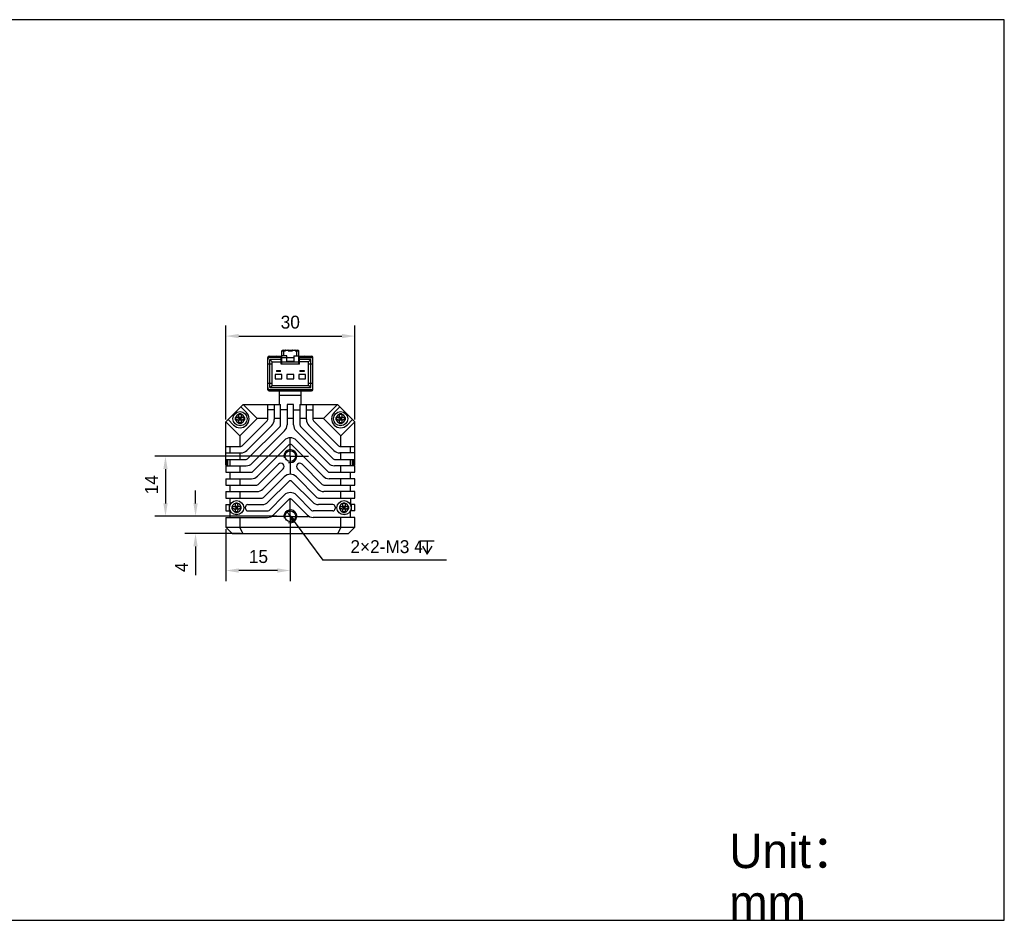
# Model space of a CAD drawing. Header units: millimetres. Extents: x -2 to 469, y 87 to 297.
# Tile 4 of 4: x 240 to 469, y 87 to 297. Entities that reach past the tile are written whole.
import ezdxf

# ---------------------------------------------------------------- set-up
doc = ezdxf.new("R2010")
doc.units = ezdxf.units.MM
doc.header["$LTSCALE"] = 23.1
doc.header["$PDMODE"] = 3
doc.header["$PDSIZE"] = 8
doc.linetypes.add('CENTER', pattern=[0.6, 0.375, -0.075, 0.075, -0.075])
doc.layers.get('0').update_dxf_attribs({"linetype": 'CONTINUOUS'})
doc.layers.get('Defpoints').update_dxf_attribs({"linetype": 'CONTINUOUS'})
for name, color, linetype in [('00_COMPONENTS', 7, 'CONTINUOUS'), ('07_ALL_HOLES', 7, 'CONTINUOUS'), ('51__DRAFT_DIMS', 7, 'CONTINUOUS'), ('_X2_56FE5C42_X0__01_528', 7, 'CONTINUOUS'), ('DRW0001FORMAT', 7, 'CONTINUOUS'), ('DRW0001TEXT', 7, 'CONTINUOUS')]:
    doc.layers.add(name, color=color, linetype=linetype)
doc.styles.get("Standard").update_dxf_attribs({"font": '兰亭黑 GBK.TTF'})
doc.dimstyles.new('DIMSTYLE_2', dxfattribs={"dimtxt": 3, "dimasz": 3, "dimexe": 2.5, "dimexo": 0.5, "dimgap": 0.75, "dimtad": 1, "dimdsep": 46, "dimtxsty": 'STANDARD', "dimblk": '_FILLED', "dimblk1": '_FILLED', "dimblk2": '_FILLED', "dimcen": 0.09, "dimclrt": 3, "dimazin": 2, "dimtp": 0.2, "dimtm": 0.2, "dimtfac": 1, "dimtofl": 0, "dimtmove": 0, "dimatfit": 3, "dimldrblk": '_FILLED', "dimfxl": 1, "dimtolj": 1, "dimarcsym": 0})
doc.dimstyles.new('DIMSTYLE_3', dxfattribs={"dimtxt": 3, "dimasz": 3, "dimexe": 2.5, "dimexo": 0.5, "dimgap": 0.75, "dimtad": 1, "dimdsep": 46, "dimtxsty": 'STANDARD', "dimblk": '_FILLED', "dimblk1": '_FILLED', "dimblk2": '_FILLED', "dimcen": 0.09, "dimclrt": 3, "dimazin": 2, "dimtp": 0.1, "dimtm": 0.1, "dimtfac": 1, "dimtofl": 0, "dimtmove": 0, "dimatfit": 3, "dimldrblk": '_FILLED', "dimfxl": 1, "dimtolj": 1, "dimarcsym": 0})
doc.dimstyles.new('DIMSTYLE_4', dxfattribs={"dimtxt": 3, "dimasz": 3, "dimexe": 2.5, "dimexo": 0.5, "dimtad": 1, "dimdsep": 46, "dimtxsty": 'STANDARD', "dimblk": '_FILLED', "dimblk1": '_FILLED', "dimblk2": '_FILLED', "dimcen": 0.09, "dimclrt": 3, "dimazin": 2, "dimtp": 0.1, "dimtm": 0.1, "dimtfac": 1, "dimtofl": 0, "dimtmove": 0, "dimatfit": 1, "dimldrblk": '_FILLED', "dimfxl": 1, "dimtolj": 1, "dimarcsym": 0})

# ---------------------------------------------------------------- blocks, each defined once
blk = doc.blocks.new('_FILLED')
at = {"color": 0, "linetype": 'ByBlock'}
blk.add_solid([(0, 0), (-1, 0.167), (-1, -0.167)], dxfattribs=at)
blk = doc.blocks.new('*D5')
at = {"layer": '51__DRAFT_DIMS', "color": 0, "lineweight": -2}
for p, q in [((287.82, 203.65), (287.82, 225.56)), ((317.82, 203.65), (317.82, 225.56)), ((290.82, 223.06), (314.82, 223.06))]:
    blk.add_line(p, q, dxfattribs=at)
at = {"layer": 'Defpoints', "color": 0}
for p in [(317.82, 223.06), (287.82, 203.15), (317.82, 203.15)]:
    blk.add_point(p, dxfattribs=at)
at = {"layer": '51__DRAFT_DIMS', "color": 0, "linetype": 'ByBlock', "lineweight": -2, "xscale": 3, "yscale": 3, "zscale": 3, "rotation": 180}
blk.add_blockref('_FILLED', (287.82, 223.06), dxfattribs=at)
at = {"layer": '51__DRAFT_DIMS', "color": 0, "linetype": 'ByBlock', "lineweight": -2, "xscale": 3, "yscale": 3, "zscale": 3}
blk.add_blockref('_FILLED', (317.82, 223.06), dxfattribs=at)
at = {"layer": '51__DRAFT_DIMS', "color": 3, "insert": (302.81, 227.81), "char_height": 3, "attachment_point": 2, "line_spacing_factor": 0.9}
blk.add_mtext('\\A1;30', dxfattribs=at)
blk = doc.blocks.new('*D6')
at = {"layer": '51__DRAFT_DIMS', "color": 0, "lineweight": -2}
for p, q in [((299.87, 195.15), (271.28, 195.15)), ((273.78, 192.15), (273.78, 184.15)), ((299.37, 181.15), (271.28, 181.15))]:
    blk.add_line(p, q, dxfattribs=at)
at = {"layer": 'Defpoints', "color": 0}
for p in [(300.37, 195.15), (273.78, 181.15), (299.87, 181.15)]:
    blk.add_point(p, dxfattribs=at)
at = {"layer": '51__DRAFT_DIMS', "color": 0, "linetype": 'ByBlock', "lineweight": -2, "xscale": 3, "yscale": 3, "zscale": 3}
for p, rotation in [((273.78, 195.15), 90), ((273.78, 181.15), 270)]:
    blk.add_blockref('_FILLED', p, dxfattribs=dict(at, rotation=rotation))
at = {"layer": '51__DRAFT_DIMS', "color": 3, "insert": (269.03, 188.5), "char_height": 3, "attachment_point": 2, "rotation": 90, "line_spacing_factor": 0.9}
blk.add_mtext('\\A1;14', dxfattribs=at)
blk = doc.blocks.new('*D7')
at = {"layer": '51__DRAFT_DIMS', "color": 0, "lineweight": -2}
for p, q in [((280.77, 184.15), (280.77, 187.15)), ((299.7, 181.15), (278.27, 181.15)), ((291.25, 177.15), (278.27, 177.15)), ((280.77, 174.15), (280.77, 167.45))]:
    blk.add_line(p, q, dxfattribs=at)
at = {"layer": 'Defpoints', "color": 0}
for p in [(300.2, 181.15), (280.77, 177.15), (291.75, 177.15)]:
    blk.add_point(p, dxfattribs=at)
at = {"layer": '51__DRAFT_DIMS', "color": 0, "linetype": 'ByBlock', "lineweight": -2, "xscale": 3, "yscale": 3, "zscale": 3}
for p, rotation in [((280.77, 181.15), 270), ((280.77, 177.15), 90)]:
    blk.add_blockref('_FILLED', p, dxfattribs=dict(at, rotation=rotation))
at = {"layer": '51__DRAFT_DIMS', "color": 3, "insert": (276.02, 170.4), "char_height": 3, "attachment_point": 3, "rotation": 90, "line_spacing_factor": 0.9}
blk.add_mtext('\\A1;4', dxfattribs=at)
blk = doc.blocks.new('*D8')
at = {"layer": '51__DRAFT_DIMS', "color": 0, "lineweight": -2}
for p in [(303.71, 179.94), (339.18, 170.97)]:
    blk.add_line(p, (310.39, 170.97), dxfattribs=at)
at = {"layer": 'Defpoints', "color": 0}
for p in [(301.92, 182.35), (303.71, 179.94)]:
    blk.add_point(p, dxfattribs=at)
at = {"layer": '51__DRAFT_DIMS', "color": 0, "linetype": 'ByBlock', "lineweight": -2, "xscale": 3, "yscale": 3, "zscale": 3, "rotation": 126.6428145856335}
blk.add_blockref('_FILLED', (301.92, 182.35), dxfattribs=at)
at = {"layer": '51__DRAFT_DIMS', "color": 3, "insert": (316.8, 175.6), "char_height": 3, "attachment_point": 1, "line_spacing_factor": 0.9}
blk.add_mtext('\\A1;2×2-M{\\A1;3\\Fgdt|c0; \\fFangSong|b0|i0|c0|p0;4}', dxfattribs=at)
blk = doc.blocks.new('*D10')
at = {"layer": '51__DRAFT_DIMS', "color": 0, "lineweight": -2}
for p, q in [((287.82, 178.15), (287.82, 166.05)), ((302.82, 177.33), (302.82, 166.05)), ((299.82, 168.55), (290.82, 168.55))]:
    blk.add_line(p, q, dxfattribs=at)
at = {"layer": 'Defpoints', "color": 0}
for p in [(287.82, 178.65), (302.82, 177.83), (287.82, 168.55)]:
    blk.add_point(p, dxfattribs=at)
at = {"layer": '51__DRAFT_DIMS', "color": 0, "linetype": 'ByBlock', "lineweight": -2, "xscale": 3, "yscale": 3, "zscale": 3, "rotation": 180}
blk.add_blockref('_FILLED', (287.82, 168.55), dxfattribs=at)
at = {"layer": '51__DRAFT_DIMS', "color": 0, "linetype": 'ByBlock', "lineweight": -2, "xscale": 3, "yscale": 3, "zscale": 3}
blk.add_blockref('_FILLED', (302.82, 168.55), dxfattribs=at)
at = {"layer": '51__DRAFT_DIMS', "color": 3, "insert": (295.4, 173.3), "char_height": 3, "attachment_point": 2, "line_spacing_factor": 0.9}
blk.add_mtext('\\A1;15', dxfattribs=at)

msp = doc.modelspace()

# ---------------------------------------------------------------- linework, layer by layer
at = {"color": 7}
for p, q in [((468.89618, 296.63407), (-2.33186, 296.63407)), ((468.89618, 87.21266), (468.89618, 296.63407)), ((-2.33186, 87.21266), (468.89618, 87.21266))]:
    msp.add_line(p, q, dxfattribs=at)
at = {"layer": '00_COMPONENTS', "color": 7}
for p, q in [((300.31827, 207.14783), (300.31827, 210.29783)), ((305.31827, 207.14783), (305.31827, 210.29783)), ((291.81827, 207.14783), (287.81827, 203.14783)), ((291.30319, 206.63276), (292.60319, 205.33276)), ((295.06827, 203.89783), (291.81827, 207.14783)), ((291.81827, 207.14783), (300.56827, 207.14783)), ((297.56827, 203.67494), (297.56827, 207.14783)), ((299.06827, 207.14783), (299.06827, 203.67494)), ((300.56827, 202.43082), (300.56827, 207.14783)), ((302.06827, 207.14783), (302.06827, 202.43082)), ((303.56827, 207.14783), (302.06827, 207.14783)), ((303.56827, 202.43082), (303.56827, 207.14783)), ((305.06827, 207.14783), (305.06827, 202.43082)), ((305.06827, 207.14783), (313.81827, 207.14783)), ((306.56827, 203.67494), (306.56827, 207.14783)), ((308.06827, 207.14783), (308.06827, 203.67494)), ((310.56827, 203.89783), (313.81827, 207.14783)), ((313.03334, 205.33276), (314.33334, 206.63276)), ((317.81827, 203.14783), (313.81827, 207.14783)), ((290.01915, 204.09783), (290.36827, 204.09783)), ((290.17577, 203.59783), (290.17577, 204.09783)), ((290.60173, 204.15569), (290.66385, 204.09783)), ((291.51337, 204.09783), (290.66385, 204.09783)), ((290.86827, 204.59783), (290.86827, 204.94695)), ((291.36827, 204.8173), (290.86827, 204.8173)), ((290.86827, 203.78821), (290.86827, 203.90746)), ((290.93229, 203.84783), (290.86827, 203.90746)), ((290.93229, 203.84783), (290.86827, 203.78821)), ((290.93229, 203.84783), (290.86827, 203.84783)), ((295.06827, 203.89783), (291.06827, 199.89783)), ((291.11827, 203.59783), (291.11827, 204.09783)), ((291.36827, 203.94241), (291.27997, 203.84783)), ((291.36827, 203.75326), (291.27997, 203.84783)), ((291.36827, 203.84783), (291.27997, 203.84783)), ((291.36827, 204.94695), (291.36827, 204.59783)), ((291.36827, 203.75326), (291.36827, 203.94241)), ((291.59144, 204.18146), (291.51337, 204.09783)), ((291.86827, 204.09783), (292.21739, 204.09783)), ((292.07582, 203.59783), (292.07582, 204.09783)), ((297.56827, 203.89783), (295.06827, 203.89783)), ((299.06827, 205.94783), (297.56827, 205.94783)), ((300.56827, 203.89783), (299.06827, 203.89783)), ((302.06827, 205.94783), (300.56827, 205.94783)), ((303.56827, 203.89783), (302.06827, 203.89783)), ((303.56827, 205.94783), (305.06827, 205.94783)), ((306.56827, 203.89783), (305.06827, 203.89783)), ((306.56827, 205.94783), (308.06827, 205.94783)), ((310.56827, 203.89783), (308.06827, 203.89783)), ((314.56827, 199.89783), (310.56827, 203.89783)), ((313.41915, 204.09783), (313.76827, 204.09783)), ((313.57577, 203.59783), (313.57577, 204.09783)), ((314.00173, 204.15569), (314.06385, 204.09783)), ((314.91337, 204.09783), (314.06385, 204.09783)), ((314.26827, 204.59783), (314.26827, 204.94695)), ((314.76827, 204.8173), (314.26827, 204.8173)), ((314.26827, 203.78821), (314.26827, 203.90746)), ((314.33229, 203.84783), (314.26827, 203.90746)), ((314.33229, 203.84783), (314.26827, 203.78821)), ((314.33229, 203.84783), (314.26827, 203.84783)), ((314.51827, 203.59783), (314.51827, 204.09783)), ((314.76827, 203.94241), (314.67997, 203.84783)), ((314.76827, 203.84783), (314.67997, 203.84783)), ((314.76827, 203.75326), (314.67997, 203.84783)), ((314.76827, 204.94695), (314.76827, 204.59783)), ((314.76827, 203.75326), (314.76827, 203.94241)), ((314.99144, 204.18146), (314.91337, 204.09783)), ((315.26827, 204.09783), (315.61739, 204.09783)), ((315.47582, 203.59783), (315.47582, 204.09783)), ((287.81827, 193.02928), (287.81827, 203.14783)), ((291.06827, 199.89783), (287.81827, 203.14783)), ((289.63334, 202.36291), (288.33334, 203.66291)), ((290.36827, 203.59783), (290.01915, 203.59783)), ((290.66385, 203.59783), (290.60173, 203.53998)), ((290.66385, 203.59783), (291.51337, 203.59783)), ((290.86827, 202.74871), (290.86827, 203.09783)), ((291.36827, 202.87836), (290.86827, 202.87836)), ((291.36827, 203.09783), (291.36827, 202.74871)), ((291.51337, 203.59783), (291.59144, 203.51421)), ((297.42182, 203.32139), (291.64471, 197.54428)), ((292.21739, 203.59783), (291.86827, 203.59783)), ((292.70537, 196.48362), (298.48248, 202.26073)), ((300.42182, 202.07726), (292.88884, 194.54428)), ((305.21471, 202.07726), (312.7477, 194.54428)), ((312.93116, 196.48362), (307.15405, 202.26073)), ((308.21471, 203.32139), (313.99182, 197.54428)), ((313.76827, 203.59783), (313.41915, 203.59783)), ((314.06385, 203.59783), (314.00173, 203.53998)), ((314.06385, 203.59783), (314.91337, 203.59783)), ((314.26827, 202.74871), (314.26827, 203.09783)), ((314.76827, 202.87836), (314.26827, 202.87836)), ((314.56827, 199.89783), (317.81827, 203.14783)), ((314.76827, 203.09783), (314.76827, 202.74871)), ((314.91337, 203.59783), (314.99144, 203.51421)), ((315.61739, 203.59783), (315.26827, 203.59783)), ((317.30319, 203.66291), (316.00319, 202.36291)), ((317.81827, 193.02928), (317.81827, 203.14783)), ((291.06827, 199.89783), (291.06827, 197.39783)), ((293.9495, 193.48362), (301.48248, 201.0166)), ((311.68704, 193.48362), (304.15405, 201.0166)), ((314.56827, 197.39783), (314.56827, 199.89783)), ((287.81827, 197.39783), (291.29116, 197.39783)), ((288.81827, 195.89783), (288.81827, 197.39783)), ((301.40405, 198.81673), (294.1316, 191.54428)), ((295.19226, 190.48362), (302.46471, 197.75607)), ((303.17182, 197.75607), (310.44427, 190.48362)), ((311.50493, 191.54428), (304.23248, 198.81673)), ((314.34537, 197.39783), (317.81827, 197.39783)), ((316.81827, 195.89783), (316.81827, 197.39783)), ((287.81827, 195.89783), (291.29116, 195.89783)), ((291.06827, 195.89783), (291.06827, 194.39783)), ((317.81827, 195.89783), (314.34537, 195.89783)), ((314.56827, 194.39783), (314.56827, 195.89783)), ((287.81827, 194.39783), (292.53528, 194.39783)), ((287.81827, 193.02283), (288.10827, 193.02283)), ((287.81827, 192.89783), (287.81827, 191.39783)), ((287.81827, 192.89783), (292.53528, 192.89783)), ((288.10827, 193.02283), (288.10827, 194.39783)), ((288.10827, 193.02283), (288.30077, 193.21533)), ((288.31827, 192.89783), (288.31827, 194.39783)), ((288.81827, 192.89783), (288.81827, 194.39783)), ((291.06827, 192.89783), (291.06827, 191.39783)), ((300.08794, 193.25797), (295.37425, 188.54428)), ((310.26229, 188.54428), (305.5486, 193.25797)), ((313.10125, 194.39783), (317.81827, 194.39783)), ((317.81827, 192.89783), (313.10125, 192.89783)), ((314.56827, 191.39783), (314.56827, 192.89783)), ((316.81827, 192.89783), (316.81827, 194.39783)), ((317.31827, 192.89783), (317.31827, 194.39783)), ((317.52827, 193.02283), (317.33577, 193.21533)), ((317.52827, 194.39783), (317.52827, 193.02283)), ((317.81827, 193.02283), (317.52827, 193.02283)), ((317.81827, 191.39783), (317.81827, 192.89783)), ((287.81827, 191.39783), (293.77805, 191.39783)), ((288.81827, 189.89783), (288.81827, 191.39783)), ((296.43491, 187.48362), (301.1486, 192.19731)), ((301.40405, 190.33145), (296.61689, 185.54428)), ((309.01965, 185.54428), (304.23248, 190.33145)), ((304.48794, 192.19731), (309.20163, 187.48362)), ((311.85848, 191.39783), (317.81827, 191.39783)), ((316.81827, 189.89783), (316.81827, 191.39783)), ((287.81827, 189.89783), (287.81827, 188.39783)), ((287.81827, 189.89783), (293.77805, 189.89783)), ((287.81827, 188.39783), (295.02069, 188.39783)), ((288.81827, 186.89783), (288.81827, 188.39783)), ((291.06827, 189.89783), (291.06827, 188.39783)), ((297.67755, 184.48362), (302.46471, 189.27079)), ((303.17182, 189.27079), (307.95899, 184.48362)), ((310.61584, 188.39783), (317.81827, 188.39783)), ((317.81827, 189.89783), (311.85848, 189.89783)), ((314.56827, 188.39783), (314.56827, 189.89783)), ((316.81827, 186.89783), (316.81827, 188.39783)), ((317.81827, 188.39783), (317.81827, 189.89783)), ((287.81827, 186.89783), (287.81827, 185.39783)), ((287.81827, 186.89783), (295.02069, 186.89783)), ((291.06827, 186.89783), (291.06827, 185.39783)), ((301.40405, 186.08881), (297.85953, 182.54428)), ((307.77701, 182.54428), (304.23248, 186.08881)), ((317.81827, 186.89783), (310.61584, 186.89783)), ((314.56827, 185.39783), (314.56827, 186.89783)), ((317.81827, 185.39783), (317.81827, 186.89783)), ((287.81827, 185.39783), (296.26333, 185.39783)), ((287.81827, 183.89783), (287.81827, 182.39783)), ((287.81827, 183.89783), (288.81827, 183.89783)), ((288.68493, 183.33834), (288.68493, 183.89783)), ((288.81827, 183.89783), (288.81827, 185.39783)), ((289.21915, 183.39783), (289.56827, 183.39783)), ((289.37577, 182.89783), (289.37577, 183.39783)), ((289.80173, 183.45569), (289.86385, 183.39783)), ((290.71337, 183.39783), (289.86385, 183.39783)), ((290.06827, 183.89783), (290.06827, 184.24695)), ((290.56827, 184.1173), (290.06827, 184.1173)), ((290.31827, 182.89783), (290.31827, 183.39783)), ((290.56827, 183.24241), (290.47997, 183.14783)), ((290.56827, 184.24695), (290.56827, 183.89783)), ((290.56827, 183.05326), (290.56827, 183.24241)), ((290.79144, 183.48146), (290.71337, 183.39783)), ((291.06827, 183.39783), (291.41739, 183.39783)), ((291.27582, 182.89783), (291.27582, 183.39783)), ((292.90622, 183.89783), (296.26333, 183.89783)), ((298.92019, 181.48362), (302.46471, 185.02815)), ((303.17182, 185.02815), (306.71635, 181.48362)), ((309.3732, 185.39783), (317.81827, 185.39783)), ((312.73032, 183.89783), (309.3732, 183.89783)), ((314.21915, 183.39783), (314.56827, 183.39783)), ((314.37577, 182.89783), (314.37577, 183.39783)), ((314.80173, 183.45569), (314.86385, 183.39783)), ((315.71337, 183.39783), (314.86385, 183.39783)), ((315.06827, 183.89783), (315.06827, 184.24695)), ((315.56827, 184.1173), (315.06827, 184.1173)), ((315.31827, 182.89783), (315.31827, 183.39783)), ((315.56827, 183.24241), (315.47997, 183.14783)), ((315.56827, 184.24695), (315.56827, 183.89783)), ((315.56827, 183.05326), (315.56827, 183.24241)), ((315.79144, 183.48146), (315.71337, 183.39783)), ((316.06827, 183.39783), (316.41739, 183.39783)), ((316.27582, 182.89783), (316.27582, 183.39783)), ((316.81827, 185.39783), (316.81827, 183.89783)), ((317.81827, 183.89783), (316.81827, 183.89783)), ((316.9516, 183.89783), (316.9516, 183.33833)), ((317.81827, 182.39783), (317.81827, 183.89783)), ((287.81827, 182.39783), (288.81827, 182.39783)), ((288.68493, 182.39783), (288.68493, 182.95733)), ((288.81827, 180.89783), (288.81827, 182.39783)), ((289.56827, 182.89783), (289.21915, 182.89783)), ((289.86385, 182.89783), (289.80173, 182.83998)), ((289.86385, 182.89783), (290.71337, 182.89783)), ((290.13229, 183.14783), (290.06827, 183.20746)), ((290.06827, 183.08821), (290.06827, 183.20746)), ((290.13229, 183.14783), (290.06827, 183.14783)), ((290.13229, 183.14783), (290.06827, 183.08821)), ((290.06827, 182.04871), (290.06827, 182.39783)), ((290.56827, 182.17836), (290.06827, 182.17836)), ((290.56827, 183.05326), (290.47997, 183.14783)), ((290.56827, 183.14783), (290.47997, 183.14783)), ((290.56827, 182.39783), (290.56827, 182.04871)), ((290.71337, 182.89783), (290.79144, 182.81421)), ((291.41739, 182.89783), (291.06827, 182.89783)), ((292.90622, 182.39783), (297.50597, 182.39783)), ((312.73032, 182.39783), (308.13056, 182.39783)), ((314.56827, 182.89783), (314.21915, 182.89783)), ((314.86385, 182.89783), (314.80173, 182.83998)), ((314.86385, 182.89783), (315.71337, 182.89783)), ((315.13229, 183.14783), (315.06827, 183.20746)), ((315.06827, 183.08821), (315.06827, 183.20746)), ((315.13229, 183.14783), (315.06827, 183.14783)), ((315.13229, 183.14783), (315.06827, 183.08821)), ((315.06827, 182.04871), (315.06827, 182.39783)), ((315.56827, 182.17836), (315.06827, 182.17836)), ((315.56827, 183.14783), (315.47997, 183.14783)), ((315.56827, 183.05326), (315.47997, 183.14783)), ((315.56827, 182.39783), (315.56827, 182.04871)), ((315.71337, 182.89783), (315.79144, 182.81421)), ((316.41739, 182.89783), (316.06827, 182.89783)), ((317.81827, 182.39783), (316.81827, 182.39783)), ((316.81827, 180.89783), (316.81827, 182.39783)), ((316.9516, 182.95733), (316.9516, 182.39783)), ((287.81827, 180.89783), (297.50597, 180.89783)), ((287.81827, 180.89783), (287.81827, 178.64783)), ((289.31827, 177.14783), (287.81827, 178.64783)), ((287.81827, 178.64783), (317.81827, 178.64783)), ((291.06827, 180.89783), (291.06827, 178.64783)), ((291.75321, 177.14783), (291.06827, 178.64783)), ((317.81827, 180.89783), (308.13056, 180.89783)), ((314.56827, 178.64783), (313.88332, 177.14783)), ((314.56827, 178.64783), (314.56827, 180.89783)), ((317.81827, 178.64783), (316.31827, 177.14783)), ((317.81827, 178.64783), (317.81827, 180.89783)), ((289.31827, 177.14783), (316.31827, 177.14783))]:
    msp.add_line(p, q, dxfattribs=at)
at = {"layer": '00_COMPONENTS', "color": 4}
msp.add_line((300.31827, 209.34783), (305.31827, 209.34783), dxfattribs=at)
at = {"layer": '00_COMPONENTS', "color": 7}
for centre, radius in [((291.11827, 203.84783), 1.65), ((314.51827, 203.84783), 1.65), ((302.81827, 195.14783), 1.25), ((290.31827, 183.14783), 1.65), ((315.31827, 183.14783), 1.65), ((302.81827, 181.14783), 1.25)]:
    msp.add_circle(centre, radius, dxfattribs=at)
for centre, radius, start, end in [((291.11827, 203.84783), 2.1, 225, 45), ((340.39298, 203.86874), 50.37436, 179.7394305, 180.0237813), ((351.96024, 203.84008), 61.94161, 179.9928328, 180.1470668), ((290.36827, 204.59783), 0.5, 270, 360), ((291.0538, 167.21164), 37.73577, 90.1552818, 90.2817045), ((291.11877, 150.96039), 53.98714, 89.7352063, 90.1774844), ((291.86827, 204.59783), 0.5, 180, 270), ((255.56377, 203.9184), 36.65405, 0.150507, 0.2804774), ((241.84355, 203.82692), 50.37436, 359.7394305, 0.0237813), ((230.29278, 203.8556), 61.92513, 359.992818, 0.1471987), ((314.51827, 203.84783), 2.1, 135, 315), ((363.79298, 203.86874), 50.37436, 179.7394305, 180.0237813), ((375.36024, 203.84008), 61.94161, 179.9928328, 180.1470668), ((313.76827, 204.59783), 0.5, 270, 360), ((314.4538, 167.21164), 37.73577, 90.1552818, 90.2817045), ((314.51877, 150.96039), 53.98714, 89.7352063, 90.1774844), ((315.26827, 204.59783), 0.5, 180, 270), ((278.96377, 203.9184), 36.65405, 0.150507, 0.2804774), ((265.24355, 203.82692), 50.37436, 359.7394305, 0.0237813), ((253.69278, 203.8556), 61.92513, 359.992818, 0.1471987), ((326.68171, 203.7773), 36.663, 180.1503515, 180.2804687), ((290.36827, 203.09783), 0.5, 0, 90), ((291.11777, 256.73683), 53.98869, 269.7352159, 270.1773397), ((291.18267, 240.49842), 37.75016, 270.1551228, 270.2816998), ((291.86827, 203.09783), 0.5, 90, 180), ((297.06827, 203.67494), 0.5, 315, 360), ((297.06827, 203.67494), 2, 315, 360), ((300.06827, 202.43082), 0.5, 315, 360), ((300.06827, 202.43082), 2, 315, 360), ((305.56827, 202.43082), 2, 180, 225), ((305.56827, 202.43082), 0.5, 180, 225), ((308.56827, 203.67494), 2, 180, 225), ((308.56827, 203.67494), 0.5, 180, 225), ((350.08171, 203.7773), 36.663, 180.1503515, 180.2804687), ((313.76827, 203.09783), 0.5, 0, 90), ((314.51777, 256.73683), 53.98869, 269.7352159, 270.1773397), ((314.58267, 240.49842), 37.75016, 270.1551228, 270.2816998), ((315.26827, 203.09783), 0.5, 90, 180), ((302.81827, 197.40252), 2, 45, 135), ((291.29116, 197.89783), 0.5, 270, 315), ((302.81827, 197.40252), 0.5, 45, 135), ((314.34537, 197.89783), 0.5, 225, 270), ((291.29116, 197.89783), 2, 270, 315), ((314.34537, 197.89783), 2, 225, 270), ((292.53528, 194.89783), 0.5, 270, 315), ((292.53528, 194.89783), 2, 270, 315), ((300.61827, 192.72764), 0.75, 315, 135), ((305.01827, 192.72764), 0.75, 45, 225), ((313.10125, 194.89783), 2, 225, 270), ((313.10125, 194.89783), 0.5, 225, 270), ((293.77805, 191.89783), 0.5, 270, 315), ((293.77805, 191.89783), 2, 270, 315), ((302.81827, 188.91723), 2, 45, 135), ((311.85848, 191.89783), 2, 225, 270), ((311.85848, 191.89783), 0.5, 225, 270), ((295.02069, 188.89783), 0.5, 270, 315), ((302.81827, 188.91723), 0.5, 45, 135), ((310.61584, 188.89783), 0.5, 225, 270), ((295.02069, 188.89783), 2, 270, 315), ((296.26333, 185.89783), 0.5, 270, 315), ((302.81827, 184.67459), 2, 45, 135), ((309.3732, 185.89783), 0.5, 225, 270), ((310.61584, 188.89783), 2, 225, 270), ((339.59298, 183.16874), 50.37436, 179.7394305, 180.0237813), ((289.56827, 183.89783), 0.5, 270, 360), ((290.2538, 146.51164), 37.73577, 90.1552818, 90.2817045), ((290.31877, 130.26039), 53.98714, 89.7352063, 90.1774844), ((291.06827, 183.89783), 0.5, 180, 270), ((254.76377, 183.2184), 36.65405, 0.150507, 0.2804774), ((229.49278, 183.1556), 61.92513, 359.992818, 0.1471987), ((292.90622, 183.39783), 0.5, 90, 185.5177344), ((290.31827, 183.14783), 2.1, 354.4822656, 5.5177344), ((296.26333, 185.89783), 2, 270, 315), ((302.81827, 184.67459), 0.5, 45, 135), ((309.3732, 185.89783), 2, 225, 270), ((312.73032, 183.39783), 0.5, 354.4822656, 90), ((315.31827, 183.14783), 2.1, 174.4822656, 185.5177344), ((364.59298, 183.16874), 50.37436, 179.7394305, 180.0237813), ((314.56827, 183.89783), 0.5, 270, 360), ((315.2538, 146.51164), 37.73577, 90.1552818, 90.2817045), ((315.31877, 130.26039), 53.98714, 89.7352063, 90.1774844), ((316.06827, 183.89783), 0.5, 180, 270), ((279.76377, 183.2184), 36.65405, 0.150507, 0.2804774), ((254.49278, 183.1556), 61.92513, 359.992818, 0.1471987), ((351.16024, 183.14008), 61.94161, 179.9928328, 180.1470668), ((325.88171, 183.0773), 36.663, 180.1503515, 180.2804687), ((289.56827, 182.39783), 0.5, 0, 90), ((290.31777, 236.03683), 53.98869, 269.7352159, 270.1773397), ((290.38267, 219.79842), 37.75016, 270.1551228, 270.2816998), ((291.06827, 182.39783), 0.5, 90, 180), ((241.04355, 183.12692), 50.37436, 359.7394305, 0.0237813), ((292.90622, 182.89783), 0.5, 174.4822656, 270), ((297.50597, 182.89783), 0.5, 270, 315), ((297.50597, 182.89783), 2, 270, 315), ((308.13056, 182.89783), 2, 225, 270), ((308.13056, 182.89783), 0.5, 225, 270), ((312.73032, 182.89783), 0.5, 270, 5.5177344), ((376.16024, 183.14008), 61.94161, 179.9928328, 180.1470668), ((350.88171, 183.0773), 36.663, 180.1503515, 180.2804687), ((314.56827, 182.39783), 0.5, 0, 90), ((315.31777, 236.03683), 53.98869, 269.7352159, 270.1773397), ((315.38267, 219.79842), 37.75016, 270.1551228, 270.2816998), ((316.06827, 182.39783), 0.5, 90, 180), ((266.04355, 183.12692), 50.37436, 359.7394305, 0.0237813)]:
    msp.add_arc(centre, radius, start, end, dxfattribs=at)
at = {"layer": '00_COMPONENTS', "color": 4}
for centre, radius, start, end in [((291.11827, 203.84783), 1.05, 103.774147, 166.225853), ((291.11827, 203.84783), 1.05, 13.774147, 76.225853), ((314.51827, 203.84783), 1.05, 103.774147, 166.225853), ((314.51827, 203.84783), 1.05, 13.774147, 76.225853), ((291.11827, 203.84783), 1.05, 193.774147, 256.225853), ((291.11827, 203.84783), 1.05, 283.774147, 346.225853), ((314.51827, 203.84783), 1.05, 193.774147, 256.225853), ((314.51827, 203.84783), 1.05, 283.774147, 346.225853), ((302.81827, 195.14783), 1.5, 255, 195), ((290.31827, 183.14783), 1.05, 103.774147, 166.225853), ((290.31827, 183.14783), 1.05, 13.774147, 76.225853), ((315.31827, 183.14783), 1.05, 103.774147, 166.225853), ((315.31827, 183.14783), 1.05, 13.774147, 76.225853), ((290.31827, 183.14783), 1.05, 193.774147, 256.225853), ((290.31827, 183.14783), 1.05, 283.774147, 346.225853), ((302.81827, 181.14783), 1.5, 255, 195), ((315.31827, 183.14783), 1.05, 193.774147, 256.225853), ((315.31827, 183.14783), 1.05, 283.774147, 346.225853)]:
    msp.add_arc(centre, radius, start, end, dxfattribs=at)
at = {"layer": '07_ALL_HOLES', "color": 1, "linetype": 'CENTER'}
for p, q in [((302.81827, 195.14783), (302.81827, 199.39783)), ((302.81827, 195.14783), (298.56827, 195.14783)), ((302.81827, 195.14783), (307.06827, 195.14783)), ((302.81827, 195.14783), (302.81827, 190.89783)), ((302.81827, 181.14783), (302.81827, 185.39783)), ((302.81827, 181.14783), (298.56827, 181.14783)), ((302.81827, 181.14783), (307.06827, 181.14783)), ((302.81827, 181.14783), (302.81827, 176.89783))]:
    msp.add_line(p, q, dxfattribs=at)
at = {"layer": '51__DRAFT_DIMS', "color": 3}
for p, q in [((333.02568, 175.4688), (336.27568, 175.4688)), ((334.65066, 175.4688), (334.65066, 172.34379))]:
    msp.add_line(p, q, dxfattribs=at)
msp.add_lwpolyline([(333.52566, 174.2188), (334.65066, 172.34379), (335.77567, 174.2188)], dxfattribs=at)
at = {"layer": '_X2_56FE5C42_X0__01_528', "color": 7}
for p, q in [((297.56827, 210.59783), (297.56827, 218.09783)), ((297.86827, 218.39783), (300.81827, 218.39783)), ((300.69327, 218.09783), (298.06827, 218.09783)), ((298.06827, 211.09783), (298.06827, 217.59783)), ((298.06827, 217.59783), (298.56827, 217.09783)), ((300.69327, 217.59783), (298.06827, 217.59783)), ((299.81827, 218.19783), (299.81827, 218.09783)), ((300.69327, 216.49783), (300.69327, 218.09783)), ((300.81827, 216.49783), (300.81827, 219.59783)), ((300.81827, 219.59783), (301.66827, 219.59783)), ((302.01827, 218.49783), (300.81827, 218.49783)), ((301.11827, 219.79783), (304.51827, 219.79783)), ((301.66827, 219.59783), (301.66827, 219.69783)), ((302.01827, 217.17165), (302.01827, 218.49783)), ((303.61827, 217.99783), (302.01827, 217.99783)), ((302.31827, 219.69783), (302.31827, 219.59783)), ((302.31827, 219.59783), (303.31827, 219.59783)), ((303.31827, 219.59783), (303.31827, 219.69783)), ((303.61827, 218.49783), (303.61827, 217.17165)), ((303.61827, 218.49783), (304.81827, 218.49783)), ((303.96827, 219.69783), (303.96827, 219.59783)), ((303.96827, 219.59783), (304.81827, 219.59783)), ((304.81827, 216.49783), (304.81827, 219.59783)), ((304.81827, 218.39783), (307.76827, 218.39783)), ((304.94327, 216.49783), (304.94327, 218.09783)), ((304.94327, 218.09783), (307.56827, 218.09783)), ((307.56827, 217.59783), (304.94327, 217.59783)), ((305.81827, 218.09783), (305.81827, 218.19783)), ((307.56827, 217.59783), (307.06827, 217.09783)), ((307.56827, 211.09783), (307.56827, 217.59783)), ((308.06827, 210.59783), (308.06827, 218.09783)), ((298.56827, 216.54783), (297.56827, 216.54783)), ((298.56827, 211.59783), (298.56827, 217.09783)), ((298.56827, 217.09783), (300.69327, 217.09783)), ((304.94327, 216.49783), (300.69327, 216.49783)), ((302.01827, 217.17154), (303.61827, 217.17154)), ((307.06827, 217.09783), (304.94327, 217.09783)), ((307.06827, 211.59783), (307.06827, 217.09783)), ((308.06827, 216.54783), (307.06827, 216.54783)), ((299.26827, 214.09783), (299.26827, 213.09783)), ((300.86827, 214.09783), (299.26827, 214.09783)), ((299.26827, 213.09783), (300.86827, 213.09783)), ((299.56827, 215.09783), (299.56827, 214.79783)), ((299.56827, 215.09783), (300.56827, 215.09783)), ((300.56827, 214.79783), (299.56827, 214.79783)), ((299.76827, 214.79783), (299.76827, 215.09783)), ((300.36827, 215.09783), (300.36827, 214.79783)), ((300.56827, 214.79783), (300.56827, 215.09783)), ((300.86827, 213.09783), (300.86827, 214.09783)), ((302.01827, 214.09783), (302.01827, 213.09783)), ((303.61827, 214.09783), (302.01827, 214.09783)), ((302.01827, 213.09783), (303.61827, 213.09783)), ((303.61827, 213.09783), (303.61827, 214.09783)), ((304.76827, 214.09783), (304.76827, 213.09783)), ((306.36827, 214.09783), (304.76827, 214.09783)), ((304.76827, 213.09783), (306.36827, 213.09783)), ((305.06827, 215.09783), (305.06827, 214.79783)), ((305.06827, 215.09783), (306.06827, 215.09783)), ((306.06827, 214.79783), (305.06827, 214.79783)), ((305.26827, 214.79783), (305.26827, 215.09783)), ((305.86827, 215.09783), (305.86827, 214.79783)), ((306.06827, 215.09783), (306.06827, 214.79783)), ((306.36827, 213.09783), (306.36827, 214.09783)), ((297.56827, 212.14783), (298.56827, 212.14783)), ((298.06827, 211.09783), (298.56827, 211.59783)), ((298.06827, 211.09783), (307.56827, 211.09783)), ((298.56827, 211.59783), (307.06827, 211.59783)), ((307.06827, 212.14783), (308.06827, 212.14783)), ((307.56827, 211.09783), (307.06827, 211.59783)), ((297.86827, 210.29783), (307.76827, 210.29783)), ((307.56827, 210.59783), (298.06827, 210.59783))]:
    msp.add_line(p, q, dxfattribs=at)
at = {"layer": '_X2_56FE5C42_X0__01_528', "color": 4}
for p, q in [((297.56827, 218.09783), (297.76827, 218.09783)), ((297.76827, 218.09783), (297.76827, 217.99739)), ((297.86827, 218.19783), (297.86827, 218.39783)), ((297.86827, 218.19783), (300.81827, 218.19783)), ((299.51827, 218.09783), (299.51827, 218.39783)), ((300.11827, 218.09783), (300.11827, 218.39783)), ((302.01827, 217.99783), (300.81827, 217.99783)), ((301.31827, 218.49783), (301.31827, 219.59783)), ((304.31827, 218.49783), (304.31827, 219.59783)), ((304.81827, 218.19783), (307.76827, 218.19783)), ((305.51827, 218.09783), (305.51827, 218.39783)), ((306.11827, 218.09783), (306.11827, 218.39783)), ((307.76827, 218.19783), (307.76827, 218.39783)), ((307.86827, 217.99739), (307.86827, 218.09783)), ((308.06827, 218.09783), (307.86827, 218.09783)), ((304.81827, 216.99783), (300.81827, 216.99783)), ((302.01827, 217.20513), (303.61827, 217.20513)), ((297.56827, 210.59783), (297.76827, 210.59783)), ((297.76827, 210.69828), (297.76827, 210.59783)), ((297.86827, 210.49783), (297.86827, 210.29783)), ((297.86827, 210.49783), (307.76827, 210.49783)), ((307.76827, 210.29783), (307.76827, 210.49783)), ((307.86827, 210.59783), (307.86827, 210.69827)), ((308.06827, 210.59783), (307.86827, 210.59783))]:
    msp.add_line(p, q, dxfattribs=at)
at = {"layer": '_X2_56FE5C42_X0__01_528', "color": 7}
for centre, radius, start, end in [((297.86827, 218.09783), 0.3, 90.0000013, 179.9999997), ((298.06827, 217.59783), 0.5, 90, 180), ((299.61827, 218.19783), 0.2, 0.0000003, 90), ((301.11827, 219.49783), 0.3, 90, 160.5287427), ((301.76827, 219.69783), 0.1, 90.0000002, 180), ((302.21827, 219.69783), 0.1, 0.0000003, 90), ((303.41827, 219.69783), 0.1, 90.0000002, 180), ((303.86827, 219.69783), 0.1, 0.0000003, 90), ((304.51827, 219.49783), 0.3, 19.4724002, 89.9999997), ((306.01827, 218.19783), 0.2, 90.000297, 179.9999993), ((307.56827, 217.59783), 0.5, 0, 90), ((307.76827, 218.09783), 0.3, 0.000001, 89.999999), ((298.06827, 211.09783), 0.5, 180, 270), ((307.56827, 211.09783), 0.5, 270, 360), ((297.86827, 210.59783), 0.3, 180.000001, 269.9999995), ((307.76827, 210.59783), 0.3, 270.0000012, 359.9999995)]:
    msp.add_arc(centre, radius, start, end, dxfattribs=at)
at = {"layer": '_X2_56FE5C42_X0__01_528', "color": 4}
for centre, start, end in [((297.86827, 218.09783), 90, 180), ((307.76827, 218.09783), 0, 89.9999996), ((297.86827, 210.59783), 180, 270), ((307.76827, 210.59783), 270, 360)]:
    msp.add_arc(centre, 0.1, start, end, dxfattribs=at)
at = {"layer": 'DRW0001FORMAT', "color": 7}
for p, q in [((468.89618, 87.21266), (468.89618, 296.63407)), ((-2.33186, 87.21266), (468.89618, 87.21266))]:
    msp.add_line(p, q, dxfattribs=at)

# ---------------------------------------------------------------- texts
at = {"layer": 'DRW0001TEXT', "color": 4, "insert": (404.93203, 107.35789), "char_height": 8, "width": 23.5, "attachment_point": 1, "line_spacing_factor": 0.9}
msp.add_mtext('Unit：mm', dxfattribs=at)

# ---------------------------------------------------------------- dimensions: what is measured, and where the dimension line sits
at = {"layer": '51__DRAFT_DIMS', "color": 4}
dim = msp.add_linear_dim(base=(317.81827, 223.05949), p1=(287.81827, 203.14783), p2=(317.81827, 203.14783), dimstyle='DIMSTYLE_2', dxfattribs=at)
dim.commit()
dim.dimension.update_dxf_attribs({"geometry": '*D5', "text_midpoint": (302.80948, 223.05949), "dimtype": 160})
for base, p1, p2, angle, dimstyle, picture, middle in [((273.7768, 181.14783), (300.3696, 195.14783), (299.8664, 181.14783), 270, 'DIMSTYLE_2', '*D6', (273.7768, 188.50105)), ((280.76571, 177.14783), (300.20186, 181.14783), (291.75321, 177.14783), 270, 'DIMSTYLE_3', '*D7', (280.76571, 169.29836)), ((287.81827, 168.54736), (302.81827, 177.83377), (287.81827, 178.64783), 180, 'DIMSTYLE_2', '*D10', (295.40323, 168.54736))]:
    dim = msp.add_linear_dim(base=base, p1=p1, p2=p2, angle=angle, dimstyle=dimstyle, dxfattribs=at)
    dim.commit()
    dim.dimension.update_dxf_attribs({"geometry": picture, "text_midpoint": middle, "dimtype": 160})
dim = msp.add_diameter_dim_2p(p1=(303.7135, 179.94428), p2=(301.92303, 182.35139), text='2×2-M{\\A1;<>\\Fgdt|c0; \\fFangSong|b0|i0|c0|p0;4}', dimstyle='DIMSTYLE_4', override={"dimtih": 1, "dimtoh": 1, "dimpost": '<>', "dimtxsty": 'STANDARD'}, dxfattribs=at)
dim.commit()
dim.dimension.update_dxf_attribs({"geometry": '*D8', "text_midpoint": (327.99103, 170.97406), "dimtype": 163})

doc.saveas('drawing.dxf')
